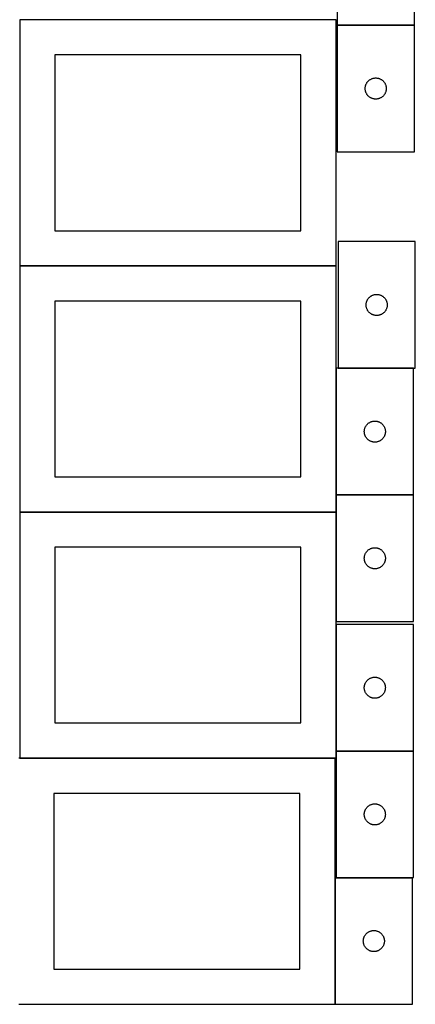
# Model space of a CAD drawing. Header units: millimetres. Extents: x 7 to 1493, y 8 to 2993.
# Tile 2 of 12: x 908 to 1471, y 8 to 1409. Entities that reach past the tile are written whole.
import ezdxf

# ---------------------------------------------------------------- set-up
doc = ezdxf.new("R2010")
doc.units = ezdxf.units.MM
doc.layers.add('COMMON', color=5, linetype='CONTINUOUS', true_color=0x0000ff)
doc.layers.add('CUT', color=7, linetype='CONTINUOUS', true_color=0x000000)

msp = doc.modelspace()

# ---------------------------------------------------------------- linework, layer by layer
at = {"layer": 'COMMON'}
for p, q in [((908.149576, 1408.449547), (908.149576, 1058.449547)), ((1469.774235, 1400.78939), (1359.774235, 1400.78939)), ((908.236043, 1058.249546), (908.236043, 708.249546)), ((1358.249577, 1058.349547), (908.336044, 1058.349547)), ((1358.436044, 912.623842), (1358.436044, 732.623842)), ((1361.099119, 912.723842), (1468.536045, 912.723842)), ((1358.436044, 732.423841), (1358.436044, 708.249546)), ((1468.536045, 732.523842), (1358.536045, 732.523842)), ((908.149576, 708.049545), (908.149576, 358.049545)), ((908.336044, 708.149545), (1358.249577, 708.149545)), ((1358.349577, 548.249564), (1358.349577, 368.249564)), ((1358.349577, 368.049563), (1358.349577, 358.049545)), ((1358.449578, 368.149563), (1468.449578, 368.149563)), ((908.249577, 357.949544), (1356.924737, 357.949544)), ((1357.024737, 187.849544), (1357.024737, 7.849544)), ((1358.449578, 187.949544), (1467.124738, 187.949544))]:
    msp.add_line(p, q, dxfattribs=at)
at = {"layer": 'CUT'}
for p, q in [((1359.774235, 1580.88939), (1359.774235, 1400.88939)), ((1469.774235, 1400.88939), (1469.774235, 1580.88939)), ((1358.249577, 1408.449547), (908.249577, 1408.449547)), ((908.249577, 1408.449547), (908.249577, 1058.449547)), ((1358.249577, 1058.449547), (1358.249577, 1408.449547)), ((1359.774235, 1400.88939), (1469.774235, 1400.88939)), ((1359.774235, 1400.689389), (1359.774235, 1220.689389)), ((1469.774235, 1400.689389), (1359.774235, 1400.689389)), ((1469.774235, 1220.689389), (1469.774235, 1400.689389)), ((1308.249577, 1358.449547), (958.249577, 1358.449547)), ((958.249577, 1358.449547), (958.249577, 1108.449547)), ((1308.249577, 1108.449547), (1308.249577, 1358.449547)), ((1400.879376, 1316.340308), (1401.188701, 1317.048105)), ((1401.188701, 1317.048105), (1401.534053, 1317.73904)), ((1401.534053, 1317.73904), (1401.914516, 1318.411281)), ((1401.914516, 1318.411281), (1402.32908, 1319.063045)), ((1402.32908, 1319.063045), (1402.776646, 1319.692603)), ((1402.776646, 1319.692603), (1403.256028, 1320.298287)), ((1403.256028, 1320.298287), (1403.765955, 1320.878489)), ((1403.765955, 1320.878489), (1404.305073, 1321.431672)), ((1404.305073, 1321.431672), (1404.871953, 1321.956368)), ((1404.871953, 1321.956368), (1405.465093, 1322.451186)), ((1405.465093, 1322.451186), (1406.082919, 1322.914814)), ((1406.082919, 1322.914814), (1406.723792, 1323.346023)), ((1406.723792, 1323.346023), (1407.386014, 1323.743668)), ((1407.386014, 1323.743668), (1408.067828, 1324.106696)), ((1408.067828, 1324.106696), (1408.767427, 1324.434143)), ((1408.767427, 1324.434143), (1409.482954, 1324.725142)), ((1409.482954, 1324.725142), (1410.212513, 1324.97892)), ((1410.212513, 1324.97892), (1410.954168, 1325.194805)), ((1410.954168, 1325.194805), (1411.705954, 1325.372225)), ((1411.705954, 1325.372225), (1412.465876, 1325.510708)), ((1412.465876, 1325.510708), (1413.23192, 1325.609887)), ((1413.23192, 1325.609887), (1414.002054, 1325.669501)), ((1414.002054, 1325.669501), (1414.774235, 1325.689389)), ((1414.774235, 1325.689389), (1415.546416, 1325.669501)), ((1415.546416, 1325.669501), (1416.31655, 1325.609887)), ((1416.31655, 1325.609887), (1417.082594, 1325.510708)), ((1417.082594, 1325.510708), (1417.842516, 1325.372225)), ((1417.842516, 1325.372225), (1418.594302, 1325.194805)), ((1418.594302, 1325.194805), (1419.335958, 1324.97892)), ((1419.335958, 1324.97892), (1420.065516, 1324.725142)), ((1420.065516, 1324.725142), (1420.781044, 1324.434143)), ((1420.781044, 1324.434143), (1421.480642, 1324.106696)), ((1421.480642, 1324.106696), (1422.162456, 1323.743668)), ((1422.162456, 1323.743668), (1422.824678, 1323.346023)), ((1422.824678, 1323.346023), (1423.465552, 1322.914814)), ((1423.465552, 1322.914814), (1424.083377, 1322.451186)), ((1424.083377, 1322.451186), (1424.676517, 1321.956368)), ((1424.676517, 1321.956368), (1425.243397, 1321.431672)), ((1425.243397, 1321.431672), (1425.782516, 1320.878489)), ((1425.782516, 1320.878489), (1426.292442, 1320.298287)), ((1426.292442, 1320.298287), (1426.771824, 1319.692603)), ((1426.771824, 1319.692603), (1427.21939, 1319.063045)), ((1427.21939, 1319.063045), (1427.633955, 1318.411281)), ((1427.633955, 1318.411281), (1428.014417, 1317.73904)), ((1428.014417, 1317.73904), (1428.359769, 1317.048105)), ((1428.359769, 1317.048105), (1428.669095, 1316.340308)), ((1399.779208, 1311.075608), (1399.818972, 1311.847021)), ((1399.779208, 1310.303171), (1399.779208, 1311.075608)), ((1399.818972, 1309.531757), (1399.779208, 1310.303171)), ((1399.818972, 1311.847021), (1399.898395, 1312.615365)), ((1399.898395, 1308.763414), (1399.818972, 1309.531757)), ((1399.898395, 1312.615365), (1400.017266, 1313.378601)), ((1400.017266, 1308.000178), (1399.898395, 1308.763414)), ((1400.017266, 1313.378601), (1400.17527, 1314.134705)), ((1400.17527, 1307.244073), (1400.017266, 1308.000178)), ((1400.17527, 1314.134705), (1400.371987, 1314.881674)), ((1400.371987, 1306.497105), (1400.17527, 1307.244073)), ((1400.371987, 1314.881674), (1400.606897, 1315.617525)), ((1400.606897, 1305.761254), (1400.371987, 1306.497105)), ((1400.606897, 1315.617525), (1400.879376, 1316.340308)), ((1400.879376, 1305.038471), (1400.606897, 1305.761254)), ((1401.188701, 1304.330673), (1400.879376, 1305.038471)), ((1401.534053, 1303.639738), (1401.188701, 1304.330673)), ((1401.914516, 1302.967497), (1401.534053, 1303.639738)), ((1402.32908, 1302.315733), (1401.914516, 1302.967497)), ((1427.633955, 1302.967497), (1427.21939, 1302.315733)), ((1428.014417, 1303.639738), (1427.633955, 1302.967497)), ((1428.359769, 1304.330673), (1428.014417, 1303.639738)), ((1428.669095, 1305.038471), (1428.359769, 1304.330673)), ((1428.669095, 1316.340308), (1428.941574, 1315.617525)), ((1428.941574, 1305.761254), (1428.669095, 1305.038471)), ((1428.941574, 1315.617525), (1429.176483, 1314.881674)), ((1429.176483, 1306.497105), (1428.941574, 1305.761254)), ((1429.176483, 1314.881674), (1429.373201, 1314.134705)), ((1429.373201, 1307.244073), (1429.176483, 1306.497105)), ((1429.373201, 1314.134705), (1429.531204, 1313.378601)), ((1429.531204, 1308.000178), (1429.373201, 1307.244073)), ((1429.531204, 1313.378601), (1429.650075, 1312.615365)), ((1429.650075, 1308.763414), (1429.531204, 1308.000178)), ((1429.650075, 1312.615365), (1429.729498, 1311.847021)), ((1429.729498, 1309.531757), (1429.650075, 1308.763414)), ((1429.729498, 1311.847021), (1429.769262, 1311.075608)), ((1429.769262, 1310.303171), (1429.729498, 1309.531757)), ((1429.769262, 1311.075608), (1429.769262, 1310.303171)), ((1402.776646, 1301.686175), (1402.32908, 1302.315733)), ((1403.256028, 1301.080492), (1402.776646, 1301.686175)), ((1403.765955, 1300.500289), (1403.256028, 1301.080492)), ((1404.305073, 1299.947106), (1403.765955, 1300.500289)), ((1404.871953, 1299.42241), (1404.305073, 1299.947106)), ((1405.465093, 1298.927592), (1404.871953, 1299.42241)), ((1406.082919, 1298.463964), (1405.465093, 1298.927592)), ((1406.723792, 1298.032756), (1406.082919, 1298.463964)), ((1407.386014, 1297.635111), (1406.723792, 1298.032756)), ((1408.067828, 1297.272083), (1407.386014, 1297.635111)), ((1408.767427, 1296.944636), (1408.067828, 1297.272083)), ((1409.482954, 1296.653637), (1408.767427, 1296.944636)), ((1410.212513, 1296.399859), (1409.482954, 1296.653637)), ((1410.954168, 1296.183973), (1410.212513, 1296.399859)), ((1411.705954, 1296.006554), (1410.954168, 1296.183973)), ((1412.465876, 1295.868071), (1411.705954, 1296.006554)), ((1413.23192, 1295.768891), (1412.465876, 1295.868071)), ((1414.002054, 1295.709278), (1413.23192, 1295.768891)), ((1414.774235, 1295.689389), (1414.002054, 1295.709278)), ((1415.546416, 1295.709278), (1414.774235, 1295.689389)), ((1416.31655, 1295.768891), (1415.546416, 1295.709278)), ((1417.082594, 1295.868071), (1416.31655, 1295.768891)), ((1417.842516, 1296.006554), (1417.082594, 1295.868071)), ((1418.594302, 1296.183973), (1417.842516, 1296.006554)), ((1419.335958, 1296.399859), (1418.594302, 1296.183973)), ((1420.065516, 1296.653637), (1419.335958, 1296.399859)), ((1420.781044, 1296.944636), (1420.065516, 1296.653637)), ((1421.480642, 1297.272083), (1420.781044, 1296.944636)), ((1422.162456, 1297.635111), (1421.480642, 1297.272083)), ((1422.824678, 1298.032756), (1422.162456, 1297.635111)), ((1423.465552, 1298.463964), (1422.824678, 1298.032756)), ((1424.083377, 1298.927592), (1423.465552, 1298.463964)), ((1424.676517, 1299.42241), (1424.083377, 1298.927592)), ((1425.243397, 1299.947106), (1424.676517, 1299.42241)), ((1425.782516, 1300.500289), (1425.243397, 1299.947106)), ((1426.292442, 1301.080492), (1425.782516, 1300.500289)), ((1426.771824, 1301.686175), (1426.292442, 1301.080492)), ((1427.21939, 1302.315733), (1426.771824, 1301.686175)), ((1359.774235, 1220.689389), (1469.774235, 1220.689389)), ((958.249577, 1108.449547), (1308.249577, 1108.449547)), ((1471.099119, 1092.823843), (1361.099119, 1092.823843)), ((1361.099119, 1092.823843), (1361.099119, 912.823843)), ((1471.099119, 912.823843), (1471.099119, 1092.823843)), ((908.249577, 1058.449547), (1358.249577, 1058.449547)), ((1358.336044, 1058.249546), (908.336044, 1058.249546)), ((908.336044, 1058.249546), (908.336044, 708.249546)), ((1358.336044, 708.249546), (1358.336044, 1058.249546)), ((1402.20426, 1008.474762), (1402.513585, 1009.182559)), ((1402.513585, 1009.182559), (1402.858937, 1009.873494)), ((1402.858937, 1009.873494), (1403.2394, 1010.545735)), ((1403.2394, 1010.545735), (1403.653964, 1011.197499)), ((1403.653964, 1011.197499), (1404.10153, 1011.827058)), ((1404.10153, 1011.827058), (1404.580912, 1012.432741)), ((1404.580912, 1012.432741), (1405.090839, 1013.012943)), ((1405.090839, 1013.012943), (1405.629957, 1013.566126)), ((1405.629957, 1013.566126), (1406.196837, 1014.090822)), ((1406.196837, 1014.090822), (1406.789977, 1014.58564)), ((1406.789977, 1014.58564), (1407.407803, 1015.049268)), ((1407.407803, 1015.049268), (1408.048676, 1015.480477)), ((1408.048676, 1015.480477), (1408.710898, 1015.878122)), ((1408.710898, 1015.878122), (1409.392712, 1016.24115)), ((1409.392712, 1016.24115), (1410.092311, 1016.568597)), ((1410.092311, 1016.568597), (1410.807838, 1016.859596)), ((1410.807838, 1016.859596), (1411.537397, 1017.113374)), ((1411.537397, 1017.113374), (1412.279052, 1017.329259)), ((1412.279052, 1017.329259), (1413.030838, 1017.506679)), ((1413.030838, 1017.506679), (1413.79076, 1017.645162)), ((1413.79076, 1017.645162), (1414.556804, 1017.744341)), ((1414.556804, 1017.744341), (1415.326938, 1017.803955)), ((1415.326938, 1017.803955), (1416.099119, 1017.823843)), ((1416.099119, 1017.823843), (1416.8713, 1017.803955)), ((1416.8713, 1017.803955), (1417.641434, 1017.744341)), ((1417.641434, 1017.744341), (1418.407478, 1017.645162)), ((1418.407478, 1017.645162), (1419.1674, 1017.506679)), ((1419.1674, 1017.506679), (1419.919186, 1017.329259)), ((1419.919186, 1017.329259), (1420.660842, 1017.113374)), ((1420.660842, 1017.113374), (1421.3904, 1016.859596)), ((1421.3904, 1016.859596), (1422.105928, 1016.568597)), ((1422.105928, 1016.568597), (1422.805526, 1016.24115)), ((1422.805526, 1016.24115), (1423.48734, 1015.878122)), ((1423.48734, 1015.878122), (1424.149562, 1015.480477)), ((1424.149562, 1015.480477), (1424.790436, 1015.049268)), ((1424.790436, 1015.049268), (1425.408261, 1014.58564)), ((1425.408261, 1014.58564), (1426.001401, 1014.090822)), ((1426.001401, 1014.090822), (1426.568281, 1013.566126)), ((1426.568281, 1013.566126), (1427.1074, 1013.012943)), ((1427.1074, 1013.012943), (1427.617326, 1012.432741)), ((1427.617326, 1012.432741), (1428.096708, 1011.827058)), ((1428.096708, 1011.827058), (1428.544274, 1011.197499)), ((1428.544274, 1011.197499), (1428.958839, 1010.545735)), ((1428.958839, 1010.545735), (1429.339301, 1009.873494)), ((1429.339301, 1009.873494), (1429.684653, 1009.182559)), ((1429.684653, 1009.182559), (1429.993979, 1008.474762)), ((1308.336044, 1008.249546), (958.336044, 1008.249546)), ((958.336044, 1008.249546), (958.336044, 758.249546)), ((1308.336044, 758.249546), (1308.336044, 1008.249546)), ((1401.104092, 1003.210062), (1401.143856, 1003.981475)), ((1401.104092, 1002.437625), (1401.104092, 1003.210062)), ((1401.143856, 1001.666211), (1401.104092, 1002.437625)), ((1401.143856, 1003.981475), (1401.223279, 1004.749819)), ((1401.223279, 1000.897868), (1401.143856, 1001.666211)), ((1401.223279, 1004.749819), (1401.34215, 1005.513055)), ((1401.34215, 1000.134632), (1401.223279, 1000.897868)), ((1401.34215, 1005.513055), (1401.500154, 1006.269159)), ((1401.500154, 999.378527), (1401.34215, 1000.134632)), ((1401.500154, 1006.269159), (1401.696871, 1007.016128)), ((1401.696871, 998.631559), (1401.500154, 999.378527)), ((1401.696871, 1007.016128), (1401.931781, 1007.751979)), ((1401.931781, 997.895708), (1401.696871, 998.631559)), ((1401.931781, 1007.751979), (1402.20426, 1008.474762)), ((1402.20426, 997.172925), (1401.931781, 997.895708)), ((1402.513585, 996.465127), (1402.20426, 997.172925)), ((1402.858937, 995.774192), (1402.513585, 996.465127)), ((1403.2394, 995.101951), (1402.858937, 995.774192)), ((1403.653964, 994.450187), (1403.2394, 995.101951)), ((1428.958839, 995.101951), (1428.544274, 994.450187)), ((1429.339301, 995.774192), (1428.958839, 995.101951)), ((1429.684653, 996.465127), (1429.339301, 995.774192)), ((1429.993979, 997.172925), (1429.684653, 996.465127)), ((1429.993979, 1008.474762), (1430.266458, 1007.751979)), ((1430.266458, 997.895708), (1429.993979, 997.172925)), ((1430.266458, 1007.751979), (1430.501367, 1007.016128)), ((1430.501367, 998.631559), (1430.266458, 997.895708)), ((1430.501367, 1007.016128), (1430.698085, 1006.269159)), ((1430.698085, 999.378527), (1430.501367, 998.631559)), ((1430.698085, 1006.269159), (1430.856088, 1005.513055)), ((1430.856088, 1000.134632), (1430.698085, 999.378527)), ((1430.856088, 1005.513055), (1430.974959, 1004.749819)), ((1430.974959, 1000.897868), (1430.856088, 1000.134632)), ((1430.974959, 1004.749819), (1431.054382, 1003.981475)), ((1431.054382, 1001.666211), (1430.974959, 1000.897868)), ((1431.054382, 1003.981475), (1431.094146, 1003.210062)), ((1431.094146, 1002.437625), (1431.054382, 1001.666211)), ((1431.094146, 1003.210062), (1431.094146, 1002.437625)), ((1404.10153, 993.820629), (1403.653964, 994.450187)), ((1404.580912, 993.214946), (1404.10153, 993.820629)), ((1405.090839, 992.634743), (1404.580912, 993.214946)), ((1405.629957, 992.08156), (1405.090839, 992.634743)), ((1406.196837, 991.556864), (1405.629957, 992.08156)), ((1406.789977, 991.062046), (1406.196837, 991.556864)), ((1407.407803, 990.598418), (1406.789977, 991.062046)), ((1408.048676, 990.16721), (1407.407803, 990.598418)), ((1408.710898, 989.769565), (1408.048676, 990.16721)), ((1409.392712, 989.406537), (1408.710898, 989.769565)), ((1410.092311, 989.07909), (1409.392712, 989.406537)), ((1410.807838, 988.788091), (1410.092311, 989.07909)), ((1411.537397, 988.534313), (1410.807838, 988.788091)), ((1412.279052, 988.318427), (1411.537397, 988.534313)), ((1413.030838, 988.141008), (1412.279052, 988.318427)), ((1413.79076, 988.002525), (1413.030838, 988.141008)), ((1414.556804, 987.903345), (1413.79076, 988.002525)), ((1415.326938, 987.843732), (1414.556804, 987.903345)), ((1416.099119, 987.823843), (1415.326938, 987.843732)), ((1416.8713, 987.843732), (1416.099119, 987.823843)), ((1417.641434, 987.903345), (1416.8713, 987.843732)), ((1418.407478, 988.002525), (1417.641434, 987.903345)), ((1419.1674, 988.141008), (1418.407478, 988.002525)), ((1419.919186, 988.318427), (1419.1674, 988.141008)), ((1420.660842, 988.534313), (1419.919186, 988.318427)), ((1421.3904, 988.788091), (1420.660842, 988.534313)), ((1422.105928, 989.07909), (1421.3904, 988.788091)), ((1422.805526, 989.406537), (1422.105928, 989.07909)), ((1423.48734, 989.769565), (1422.805526, 989.406537)), ((1424.149562, 990.16721), (1423.48734, 989.769565)), ((1424.790436, 990.598418), (1424.149562, 990.16721)), ((1425.408261, 991.062046), (1424.790436, 990.598418)), ((1426.001401, 991.556864), (1425.408261, 991.062046)), ((1426.568281, 992.08156), (1426.001401, 991.556864)), ((1427.1074, 992.634743), (1426.568281, 992.08156)), ((1427.617326, 993.214946), (1427.1074, 992.634743)), ((1428.096708, 993.820629), (1427.617326, 993.214946)), ((1428.544274, 994.450187), (1428.096708, 993.820629)), ((1468.536045, 912.623842), (1358.536045, 912.623842)), ((1358.536045, 912.623842), (1358.536045, 732.623842)), ((1361.099119, 912.823843), (1471.099119, 912.823843)), ((1468.536045, 732.623842), (1468.536045, 912.623842)), ((1398.93708, 826.069158), (1399.133797, 826.816127)), ((1399.133797, 826.816127), (1399.368707, 827.551978)), ((1399.368707, 827.551978), (1399.641186, 828.274761)), ((1399.641186, 828.274761), (1399.950511, 828.982558)), ((1399.950511, 828.982558), (1400.295863, 829.673493)), ((1400.295863, 829.673493), (1400.676326, 830.345734)), ((1400.676326, 830.345734), (1401.09089, 830.997498)), ((1401.09089, 830.997498), (1401.538457, 831.627057)), ((1401.538457, 831.627057), (1402.017839, 832.23274)), ((1402.017839, 832.23274), (1402.527765, 832.812942)), ((1402.527765, 832.812942), (1403.066883, 833.366125)), ((1403.066883, 833.366125), (1403.633764, 833.890821)), ((1403.633764, 833.890821), (1404.226903, 834.385639)), ((1404.226903, 834.385639), (1404.844729, 834.849267)), ((1404.844729, 834.849267), (1405.485603, 835.280476)), ((1405.485603, 835.280476), (1406.147824, 835.678121)), ((1406.147824, 835.678121), (1406.829639, 836.041149)), ((1406.829639, 836.041149), (1407.529237, 836.368596)), ((1407.529237, 836.368596), (1408.244764, 836.659595)), ((1408.244764, 836.659595), (1408.974323, 836.913373)), ((1408.974323, 836.913373), (1409.715979, 837.129258)), ((1409.715979, 837.129258), (1410.467764, 837.306678)), ((1410.467764, 837.306678), (1411.227687, 837.445161)), ((1411.227687, 837.445161), (1411.99373, 837.54434)), ((1411.99373, 837.54434), (1412.763864, 837.603954)), ((1412.763864, 837.603954), (1413.536045, 837.623842)), ((1413.536045, 837.623842), (1414.308227, 837.603954)), ((1414.308227, 837.603954), (1415.07836, 837.54434)), ((1415.07836, 837.54434), (1415.844404, 837.445161)), ((1415.844404, 837.445161), (1416.604326, 837.306678)), ((1416.604326, 837.306678), (1417.356112, 837.129258)), ((1417.356112, 837.129258), (1418.097768, 836.913373)), ((1418.097768, 836.913373), (1418.827327, 836.659595)), ((1418.827327, 836.659595), (1419.542854, 836.368596)), ((1419.542854, 836.368596), (1420.242452, 836.041149)), ((1420.242452, 836.041149), (1420.924266, 835.678121)), ((1420.924266, 835.678121), (1421.586488, 835.280476)), ((1421.586488, 835.280476), (1422.227362, 834.849267)), ((1422.227362, 834.849267), (1422.845188, 834.385639)), ((1422.845188, 834.385639), (1423.438327, 833.890821)), ((1423.438327, 833.890821), (1424.005208, 833.366125)), ((1424.005208, 833.366125), (1424.544326, 832.812942)), ((1424.544326, 832.812942), (1425.054252, 832.23274)), ((1425.054252, 832.23274), (1425.533634, 831.627057)), ((1425.533634, 831.627057), (1425.981201, 830.997498)), ((1425.981201, 830.997498), (1426.395765, 830.345734)), ((1426.395765, 830.345734), (1426.776227, 829.673493)), ((1426.776227, 829.673493), (1427.121579, 828.982558)), ((1427.121579, 828.982558), (1427.430905, 828.274761)), ((1427.430905, 828.274761), (1427.703384, 827.551978)), ((1427.703384, 827.551978), (1427.938294, 826.816127)), ((1427.938294, 826.816127), (1428.135011, 826.069158)), ((1398.541018, 823.010061), (1398.580783, 823.781474)), ((1398.541018, 822.237624), (1398.541018, 823.010061)), ((1398.580783, 821.46621), (1398.541018, 822.237624)), ((1398.580783, 823.781474), (1398.660205, 824.549818)), ((1398.660205, 820.697867), (1398.580783, 821.46621)), ((1398.660205, 824.549818), (1398.779076, 825.313054)), ((1398.779076, 819.934631), (1398.660205, 820.697867)), ((1398.779076, 825.313054), (1398.93708, 826.069158)), ((1398.93708, 819.178526), (1398.779076, 819.934631)), ((1399.133797, 818.431558), (1398.93708, 819.178526)), ((1399.368707, 817.695707), (1399.133797, 818.431558)), ((1399.641186, 816.972924), (1399.368707, 817.695707)), ((1399.950511, 816.265126), (1399.641186, 816.972924)), ((1400.295863, 815.574191), (1399.950511, 816.265126)), ((1400.676326, 814.90195), (1400.295863, 815.574191)), ((1401.09089, 814.250186), (1400.676326, 814.90195)), ((1401.538457, 813.620628), (1401.09089, 814.250186)), ((1402.017839, 813.014945), (1401.538457, 813.620628)), ((1402.527765, 812.434742), (1402.017839, 813.014945)), ((1425.054252, 813.014945), (1424.544326, 812.434742)), ((1425.533634, 813.620628), (1425.054252, 813.014945)), ((1425.981201, 814.250186), (1425.533634, 813.620628)), ((1426.395765, 814.90195), (1425.981201, 814.250186)), ((1426.776227, 815.574191), (1426.395765, 814.90195)), ((1427.121579, 816.265126), (1426.776227, 815.574191)), ((1427.430905, 816.972924), (1427.121579, 816.265126)), ((1427.703384, 817.695707), (1427.430905, 816.972924)), ((1427.938294, 818.431558), (1427.703384, 817.695707)), ((1428.135011, 819.178526), (1427.938294, 818.431558)), ((1428.135011, 826.069158), (1428.293015, 825.313054)), ((1428.293015, 819.934631), (1428.135011, 819.178526)), ((1428.293015, 825.313054), (1428.411886, 824.549818)), ((1428.411886, 820.697867), (1428.293015, 819.934631)), ((1428.411886, 824.549818), (1428.491308, 823.781474)), ((1428.491308, 821.46621), (1428.411886, 820.697867)), ((1428.491308, 823.781474), (1428.531072, 823.010061)), ((1428.531072, 822.237624), (1428.491308, 821.46621)), ((1428.531072, 823.010061), (1428.531072, 822.237624)), ((1403.066883, 811.881559), (1402.527765, 812.434742)), ((1403.633764, 811.356863), (1403.066883, 811.881559)), ((1404.226903, 810.862045), (1403.633764, 811.356863)), ((1404.844729, 810.398417), (1404.226903, 810.862045)), ((1405.485603, 809.967209), (1404.844729, 810.398417)), ((1406.147824, 809.569564), (1405.485603, 809.967209)), ((1406.829639, 809.206536), (1406.147824, 809.569564)), ((1407.529237, 808.879089), (1406.829639, 809.206536)), ((1408.244764, 808.58809), (1407.529237, 808.879089)), ((1408.974323, 808.334312), (1408.244764, 808.58809)), ((1409.715979, 808.118426), (1408.974323, 808.334312)), ((1410.467764, 807.941007), (1409.715979, 808.118426)), ((1411.227687, 807.802524), (1410.467764, 807.941007)), ((1411.99373, 807.703344), (1411.227687, 807.802524)), ((1412.763864, 807.643731), (1411.99373, 807.703344)), ((1413.536045, 807.623842), (1412.763864, 807.643731)), ((1414.308227, 807.643731), (1413.536045, 807.623842)), ((1415.07836, 807.703344), (1414.308227, 807.643731)), ((1415.844404, 807.802524), (1415.07836, 807.703344)), ((1416.604326, 807.941007), (1415.844404, 807.802524)), ((1417.356112, 808.118426), (1416.604326, 807.941007)), ((1418.097768, 808.334312), (1417.356112, 808.118426)), ((1418.827327, 808.58809), (1418.097768, 808.334312)), ((1419.542854, 808.879089), (1418.827327, 808.58809)), ((1420.242452, 809.206536), (1419.542854, 808.879089)), ((1420.924266, 809.569564), (1420.242452, 809.206536)), ((1421.586488, 809.967209), (1420.924266, 809.569564)), ((1422.227362, 810.398417), (1421.586488, 809.967209)), ((1422.845188, 810.862045), (1422.227362, 810.398417)), ((1423.438327, 811.356863), (1422.845188, 810.862045)), ((1424.005208, 811.881559), (1423.438327, 811.356863)), ((1424.544326, 812.434742), (1424.005208, 811.881559)), ((958.336044, 758.249546), (1308.336044, 758.249546)), ((1358.536045, 732.623842), (1468.536045, 732.623842)), ((1358.536045, 732.423841), (1358.536045, 552.423841)), ((1468.536045, 732.423841), (1358.536045, 732.423841)), ((1468.536045, 552.423841), (1468.536045, 732.423841)), ((1358.249577, 708.049545), (908.249577, 708.049545)), ((908.249577, 708.049545), (908.249577, 358.049545)), ((908.336044, 708.249546), (1358.336044, 708.249546)), ((1358.249577, 358.049545), (1358.249577, 708.049545)), ((1308.249577, 658.049545), (958.249577, 658.049545)), ((958.249577, 658.049545), (958.249577, 408.049545)), ((1308.249577, 408.049545), (1308.249577, 658.049545)), ((1398.580783, 643.581473), (1398.660205, 644.349817)), ((1398.660205, 644.349817), (1398.779076, 645.113053)), ((1398.779076, 645.113053), (1398.93708, 645.869157)), ((1398.93708, 645.869157), (1399.133797, 646.616126)), ((1399.133797, 646.616126), (1399.368707, 647.351977)), ((1399.368707, 647.351977), (1399.641186, 648.07476)), ((1399.641186, 648.07476), (1399.950511, 648.782557)), ((1399.950511, 648.782557), (1400.295863, 649.473492)), ((1400.295863, 649.473492), (1400.676326, 650.145733)), ((1400.676326, 650.145733), (1401.09089, 650.797497)), ((1401.09089, 650.797497), (1401.538457, 651.427056)), ((1401.538457, 651.427056), (1402.017839, 652.032739)), ((1402.017839, 652.032739), (1402.527765, 652.612941)), ((1402.527765, 652.612941), (1403.066883, 653.166124)), ((1403.066883, 653.166124), (1403.633764, 653.69082)), ((1403.633764, 653.69082), (1404.226903, 654.185638)), ((1404.226903, 654.185638), (1404.844729, 654.649266)), ((1404.844729, 654.649266), (1405.485603, 655.080475)), ((1405.485603, 655.080475), (1406.147824, 655.47812)), ((1406.147824, 655.47812), (1406.829639, 655.841148)), ((1406.829639, 655.841148), (1407.529237, 656.168595)), ((1407.529237, 656.168595), (1408.244764, 656.459594)), ((1408.244764, 656.459594), (1408.974323, 656.713372)), ((1408.974323, 656.713372), (1409.715979, 656.929257)), ((1409.715979, 656.929257), (1410.467764, 657.106677)), ((1410.467764, 657.106677), (1411.227687, 657.24516)), ((1411.227687, 657.24516), (1411.99373, 657.344339)), ((1411.99373, 657.344339), (1412.763864, 657.403953)), ((1412.763864, 657.403953), (1413.536045, 657.423841)), ((1413.536045, 657.423841), (1414.308227, 657.403953)), ((1414.308227, 657.403953), (1415.07836, 657.344339)), ((1415.07836, 657.344339), (1415.844404, 657.24516)), ((1415.844404, 657.24516), (1416.604326, 657.106677)), ((1416.604326, 657.106677), (1417.356112, 656.929257)), ((1417.356112, 656.929257), (1418.097768, 656.713372)), ((1418.097768, 656.713372), (1418.827327, 656.459594)), ((1418.827327, 656.459594), (1419.542854, 656.168595)), ((1419.542854, 656.168595), (1420.242452, 655.841148)), ((1420.242452, 655.841148), (1420.924266, 655.47812)), ((1420.924266, 655.47812), (1421.586488, 655.080475)), ((1421.586488, 655.080475), (1422.227362, 654.649266)), ((1422.227362, 654.649266), (1422.845188, 654.185638)), ((1422.845188, 654.185638), (1423.438327, 653.69082)), ((1423.438327, 653.69082), (1424.005208, 653.166124)), ((1424.005208, 653.166124), (1424.544326, 652.612941)), ((1424.544326, 652.612941), (1425.054252, 652.032739)), ((1425.054252, 652.032739), (1425.533634, 651.427056)), ((1425.533634, 651.427056), (1425.981201, 650.797497)), ((1425.981201, 650.797497), (1426.395765, 650.145733)), ((1426.395765, 650.145733), (1426.776227, 649.473492)), ((1426.776227, 649.473492), (1427.121579, 648.782557)), ((1427.121579, 648.782557), (1427.430905, 648.07476)), ((1427.430905, 648.07476), (1427.703384, 647.351977)), ((1427.703384, 647.351977), (1427.938294, 646.616126)), ((1427.938294, 646.616126), (1428.135011, 645.869157)), ((1428.135011, 645.869157), (1428.293015, 645.113053)), ((1428.293015, 645.113053), (1428.411886, 644.349817)), ((1428.411886, 644.349817), (1428.491308, 643.581473)), ((1398.541018, 642.81006), (1398.580783, 643.581473)), ((1398.541018, 642.037623), (1398.541018, 642.81006)), ((1398.580783, 641.266209), (1398.541018, 642.037623)), ((1398.660205, 640.497866), (1398.580783, 641.266209)), ((1398.779076, 639.73463), (1398.660205, 640.497866)), ((1398.93708, 638.978525), (1398.779076, 639.73463)), ((1399.133797, 638.231557), (1398.93708, 638.978525)), ((1399.368707, 637.495706), (1399.133797, 638.231557)), ((1399.641186, 636.772923), (1399.368707, 637.495706)), ((1399.950511, 636.065125), (1399.641186, 636.772923)), ((1400.295863, 635.37419), (1399.950511, 636.065125)), ((1400.676326, 634.701949), (1400.295863, 635.37419)), ((1401.09089, 634.050185), (1400.676326, 634.701949)), ((1401.538457, 633.420627), (1401.09089, 634.050185)), ((1402.017839, 632.814944), (1401.538457, 633.420627)), ((1402.527765, 632.234741), (1402.017839, 632.814944)), ((1403.066883, 631.681558), (1402.527765, 632.234741)), ((1403.633764, 631.156862), (1403.066883, 631.681558)), ((1404.226903, 630.662044), (1403.633764, 631.156862)), ((1404.844729, 630.198416), (1404.226903, 630.662044)), ((1422.845188, 630.662044), (1422.227362, 630.198416)), ((1423.438327, 631.156862), (1422.845188, 630.662044)), ((1424.005208, 631.681558), (1423.438327, 631.156862)), ((1424.544326, 632.234741), (1424.005208, 631.681558)), ((1425.054252, 632.814944), (1424.544326, 632.234741)), ((1425.533634, 633.420627), (1425.054252, 632.814944)), ((1425.981201, 634.050185), (1425.533634, 633.420627)), ((1426.395765, 634.701949), (1425.981201, 634.050185)), ((1426.776227, 635.37419), (1426.395765, 634.701949)), ((1427.121579, 636.065125), (1426.776227, 635.37419)), ((1427.430905, 636.772923), (1427.121579, 636.065125)), ((1427.703384, 637.495706), (1427.430905, 636.772923)), ((1427.938294, 638.231557), (1427.703384, 637.495706)), ((1428.135011, 638.978525), (1427.938294, 638.231557)), ((1428.293015, 639.73463), (1428.135011, 638.978525)), ((1428.411886, 640.497866), (1428.293015, 639.73463)), ((1428.491308, 641.266209), (1428.411886, 640.497866)), ((1428.491308, 643.581473), (1428.531072, 642.81006)), ((1428.531072, 642.037623), (1428.491308, 641.266209)), ((1428.531072, 642.81006), (1428.531072, 642.037623)), ((1405.485603, 629.767208), (1404.844729, 630.198416)), ((1406.147824, 629.369563), (1405.485603, 629.767208)), ((1406.829639, 629.006535), (1406.147824, 629.369563)), ((1407.529237, 628.679088), (1406.829639, 629.006535)), ((1408.244764, 628.388089), (1407.529237, 628.679088)), ((1408.974323, 628.134311), (1408.244764, 628.388089)), ((1409.715979, 627.918425), (1408.974323, 628.134311)), ((1410.467764, 627.741006), (1409.715979, 627.918425)), ((1411.227687, 627.602523), (1410.467764, 627.741006)), ((1411.99373, 627.503343), (1411.227687, 627.602523)), ((1412.763864, 627.44373), (1411.99373, 627.503343)), ((1413.536045, 627.423841), (1412.763864, 627.44373)), ((1414.308227, 627.44373), (1413.536045, 627.423841)), ((1415.07836, 627.503343), (1414.308227, 627.44373)), ((1415.844404, 627.602523), (1415.07836, 627.503343)), ((1416.604326, 627.741006), (1415.844404, 627.602523)), ((1417.356112, 627.918425), (1416.604326, 627.741006)), ((1418.097768, 628.134311), (1417.356112, 627.918425)), ((1418.827327, 628.388089), (1418.097768, 628.134311)), ((1419.542854, 628.679088), (1418.827327, 628.388089)), ((1420.242452, 629.006535), (1419.542854, 628.679088)), ((1420.924266, 629.369563), (1420.242452, 629.006535)), ((1421.586488, 629.767208), (1420.924266, 629.369563)), ((1422.227362, 630.198416), (1421.586488, 629.767208)), ((1468.449578, 548.249564), (1358.449578, 548.249564)), ((1358.449578, 548.249564), (1358.449578, 368.249564)), ((1358.536045, 552.423841), (1468.536045, 552.423841)), ((1468.449578, 368.249564), (1468.449578, 548.249564)), ((1398.850612, 461.69488), (1399.04733, 462.441848)), ((1399.04733, 462.441848), (1399.282239, 463.177699)), ((1399.282239, 463.177699), (1399.554718, 463.900482)), ((1399.554718, 463.900482), (1399.864044, 464.608279)), ((1399.864044, 464.608279), (1400.209396, 465.299215)), ((1400.209396, 465.299215), (1400.589858, 465.971456)), ((1400.589858, 465.971456), (1401.004423, 466.623219)), ((1401.004423, 466.623219), (1401.451989, 467.252778)), ((1401.451989, 467.252778), (1401.931371, 467.858461)), ((1401.931371, 467.858461), (1402.441297, 468.438664)), ((1402.441297, 468.438664), (1402.980416, 468.991846)), ((1402.980416, 468.991846), (1403.547296, 469.516542)), ((1403.547296, 469.516542), (1404.140436, 470.011361)), ((1404.140436, 470.011361), (1404.758261, 470.474989)), ((1404.758261, 470.474989), (1405.399135, 470.906197)), ((1405.399135, 470.906197), (1406.061357, 471.303842)), ((1406.061357, 471.303842), (1406.743171, 471.66687)), ((1406.743171, 471.66687), (1407.442769, 471.994317)), ((1407.442769, 471.994317), (1408.158297, 472.285316)), ((1408.158297, 472.285316), (1408.887855, 472.539094)), ((1408.887855, 472.539094), (1409.629511, 472.754979)), ((1409.629511, 472.754979), (1410.381297, 472.932399)), ((1410.381297, 472.932399), (1411.141219, 473.070882)), ((1411.141219, 473.070882), (1411.907263, 473.170062)), ((1411.907263, 473.170062), (1412.677397, 473.229675)), ((1412.677397, 473.229675), (1413.449578, 473.249564)), ((1413.449578, 473.249564), (1414.221759, 473.229675)), ((1414.221759, 473.229675), (1414.991893, 473.170062)), ((1414.991893, 473.170062), (1415.757937, 473.070882)), ((1415.757937, 473.070882), (1416.517859, 472.932399)), ((1416.517859, 472.932399), (1417.269645, 472.754979)), ((1417.269645, 472.754979), (1418.0113, 472.539094)), ((1418.0113, 472.539094), (1418.740859, 472.285316)), ((1418.740859, 472.285316), (1419.456386, 471.994317)), ((1419.456386, 471.994317), (1420.155985, 471.66687)), ((1420.155985, 471.66687), (1420.837799, 471.303842)), ((1420.837799, 471.303842), (1421.500021, 470.906197)), ((1421.500021, 470.906197), (1422.140894, 470.474989)), ((1422.140894, 470.474989), (1422.75872, 470.011361)), ((1422.75872, 470.011361), (1423.35186, 469.516542)), ((1423.35186, 469.516542), (1423.91874, 468.991846)), ((1423.91874, 468.991846), (1424.457858, 468.438664)), ((1424.457858, 468.438664), (1424.967785, 467.858461)), ((1424.967785, 467.858461), (1425.447167, 467.252778)), ((1425.447167, 467.252778), (1425.894733, 466.623219)), ((1425.894733, 466.623219), (1426.309297, 465.971456)), ((1426.309297, 465.971456), (1426.68976, 465.299215)), ((1426.68976, 465.299215), (1427.035112, 464.608279)), ((1427.035112, 464.608279), (1427.344437, 463.900482)), ((1427.344437, 463.900482), (1427.616916, 463.177699)), ((1427.616916, 463.177699), (1427.851826, 462.441848)), ((1427.851826, 462.441848), (1428.048544, 461.69488)), ((1398.454551, 458.635782), (1398.494315, 459.407195)), ((1398.454551, 457.863345), (1398.454551, 458.635782)), ((1398.494315, 457.091932), (1398.454551, 457.863345)), ((1398.494315, 459.407195), (1398.573738, 460.175539)), ((1398.573738, 456.323588), (1398.494315, 457.091932)), ((1398.573738, 460.175539), (1398.692609, 460.938775)), ((1398.692609, 455.560352), (1398.573738, 456.323588)), ((1398.692609, 460.938775), (1398.850612, 461.69488)), ((1398.850612, 454.804247), (1398.692609, 455.560352)), ((1399.04733, 454.057279), (1398.850612, 454.804247)), ((1399.282239, 453.321428), (1399.04733, 454.057279)), ((1399.554718, 452.598645), (1399.282239, 453.321428)), ((1399.864044, 451.890848), (1399.554718, 452.598645)), ((1400.209396, 451.199912), (1399.864044, 451.890848)), ((1400.589858, 450.527672), (1400.209396, 451.199912)), ((1401.004423, 449.875908), (1400.589858, 450.527672)), ((1401.451989, 449.246349), (1401.004423, 449.875908)), ((1401.931371, 448.640666), (1401.451989, 449.246349)), ((1402.441297, 448.060463), (1401.931371, 448.640666)), ((1424.967785, 448.640666), (1424.457858, 448.060463)), ((1425.447167, 449.246349), (1424.967785, 448.640666)), ((1425.894733, 449.875908), (1425.447167, 449.246349)), ((1426.309297, 450.527672), (1425.894733, 449.875908)), ((1426.68976, 451.199912), (1426.309297, 450.527672)), ((1427.035112, 451.890848), (1426.68976, 451.199912)), ((1427.344437, 452.598645), (1427.035112, 451.890848)), ((1427.616916, 453.321428), (1427.344437, 452.598645)), ((1427.851826, 454.057279), (1427.616916, 453.321428)), ((1428.048544, 454.804247), (1427.851826, 454.057279)), ((1428.048544, 461.69488), (1428.206547, 460.938775)), ((1428.206547, 455.560352), (1428.048544, 454.804247)), ((1428.206547, 460.938775), (1428.325418, 460.175539)), ((1428.325418, 456.323588), (1428.206547, 455.560352)), ((1428.325418, 460.175539), (1428.404841, 459.407195)), ((1428.404841, 457.091932), (1428.325418, 456.323588)), ((1428.404841, 459.407195), (1428.444605, 458.635782)), ((1428.444605, 457.863345), (1428.404841, 457.091932)), ((1428.444605, 458.635782), (1428.444605, 457.863345)), ((1402.980416, 447.507281), (1402.441297, 448.060463)), ((1403.547296, 446.982585), (1402.980416, 447.507281)), ((1404.140436, 446.487766), (1403.547296, 446.982585)), ((1404.758261, 446.024138), (1404.140436, 446.487766)), ((1405.399135, 445.59293), (1404.758261, 446.024138)), ((1406.061357, 445.195285), (1405.399135, 445.59293)), ((1406.743171, 444.832257), (1406.061357, 445.195285)), ((1407.442769, 444.50481), (1406.743171, 444.832257)), ((1408.158297, 444.213811), (1407.442769, 444.50481)), ((1408.887855, 443.960033), (1408.158297, 444.213811)), ((1409.629511, 443.744148), (1408.887855, 443.960033)), ((1410.381297, 443.566728), (1409.629511, 443.744148)), ((1411.141219, 443.428245), (1410.381297, 443.566728)), ((1411.907263, 443.329065), (1411.141219, 443.428245)), ((1412.677397, 443.269452), (1411.907263, 443.329065)), ((1413.449578, 443.249564), (1412.677397, 443.269452)), ((1414.221759, 443.269452), (1413.449578, 443.249564)), ((1414.991893, 443.329065), (1414.221759, 443.269452)), ((1415.757937, 443.428245), (1414.991893, 443.329065)), ((1416.517859, 443.566728), (1415.757937, 443.428245)), ((1417.269645, 443.744148), (1416.517859, 443.566728)), ((1418.0113, 443.960033), (1417.269645, 443.744148)), ((1418.740859, 444.213811), (1418.0113, 443.960033)), ((1419.456386, 444.50481), (1418.740859, 444.213811)), ((1420.155985, 444.832257), (1419.456386, 444.50481)), ((1420.837799, 445.195285), (1420.155985, 444.832257)), ((1421.500021, 445.59293), (1420.837799, 445.195285)), ((1422.140894, 446.024138), (1421.500021, 445.59293)), ((1422.75872, 446.487766), (1422.140894, 446.024138)), ((1423.35186, 446.982585), (1422.75872, 446.487766)), ((1423.91874, 447.507281), (1423.35186, 446.982585)), ((1424.457858, 448.060463), (1423.91874, 447.507281)), ((958.249577, 408.049545), (1308.249577, 408.049545)), ((1358.449578, 368.249564), (1468.449578, 368.249564)), ((1468.449578, 368.049563), (1358.449578, 368.049563)), ((1358.449578, 368.049563), (1358.449578, 188.049563)), ((1468.449578, 188.049563), (1468.449578, 368.049563)), ((1356.924737, 357.849544), (906.924737, 357.849544)), ((908.249577, 358.049545), (1358.249577, 358.049545)), ((1356.924737, 7.849544), (1356.924737, 357.849544)), ((1306.924737, 307.849544), (956.924737, 307.849544)), ((956.924737, 307.849544), (956.924737, 57.849544)), ((1306.924737, 57.849544), (1306.924737, 307.849544)), ((1398.573738, 279.975538), (1398.692609, 280.738774)), ((1398.692609, 280.738774), (1398.850612, 281.494879)), ((1398.850612, 281.494879), (1399.04733, 282.241847)), ((1399.04733, 282.241847), (1399.282239, 282.977698)), ((1399.282239, 282.977698), (1399.554718, 283.700481)), ((1399.554718, 283.700481), (1399.864044, 284.408278)), ((1399.864044, 284.408278), (1400.209396, 285.099214)), ((1400.209396, 285.099214), (1400.589858, 285.771455)), ((1400.589858, 285.771455), (1401.004423, 286.423218)), ((1401.004423, 286.423218), (1401.451989, 287.052777)), ((1401.451989, 287.052777), (1401.931371, 287.65846)), ((1401.931371, 287.65846), (1402.441297, 288.238663)), ((1402.441297, 288.238663), (1402.980416, 288.791845)), ((1402.980416, 288.791845), (1403.547296, 289.316541)), ((1403.547296, 289.316541), (1404.140436, 289.81136)), ((1404.140436, 289.81136), (1404.758261, 290.274988)), ((1404.758261, 290.274988), (1405.399135, 290.706196)), ((1405.399135, 290.706196), (1406.061357, 291.103841)), ((1406.061357, 291.103841), (1406.743171, 291.466869)), ((1406.743171, 291.466869), (1407.442769, 291.794316)), ((1407.442769, 291.794316), (1408.158297, 292.085315)), ((1408.158297, 292.085315), (1408.887855, 292.339093)), ((1408.887855, 292.339093), (1409.629511, 292.554978)), ((1409.629511, 292.554978), (1410.381297, 292.732398)), ((1410.381297, 292.732398), (1411.141219, 292.870881)), ((1411.141219, 292.870881), (1411.907263, 292.970061)), ((1411.907263, 292.970061), (1412.677397, 293.029674)), ((1412.677397, 293.029674), (1413.449578, 293.049563)), ((1413.449578, 293.049563), (1414.221759, 293.029674)), ((1414.221759, 293.029674), (1414.991893, 292.970061)), ((1414.991893, 292.970061), (1415.757937, 292.870881)), ((1415.757937, 292.870881), (1416.517859, 292.732398)), ((1416.517859, 292.732398), (1417.269645, 292.554978)), ((1417.269645, 292.554978), (1418.0113, 292.339093)), ((1418.0113, 292.339093), (1418.740859, 292.085315)), ((1418.740859, 292.085315), (1419.456386, 291.794316)), ((1419.456386, 291.794316), (1420.155985, 291.466869)), ((1420.155985, 291.466869), (1420.837799, 291.103841)), ((1420.837799, 291.103841), (1421.500021, 290.706196)), ((1421.500021, 290.706196), (1422.140894, 290.274988)), ((1422.140894, 290.274988), (1422.75872, 289.81136)), ((1422.75872, 289.81136), (1423.35186, 289.316541)), ((1423.35186, 289.316541), (1423.91874, 288.791845)), ((1423.91874, 288.791845), (1424.457858, 288.238663)), ((1424.457858, 288.238663), (1424.967785, 287.65846)), ((1424.967785, 287.65846), (1425.447167, 287.052777)), ((1425.447167, 287.052777), (1425.894733, 286.423218)), ((1425.894733, 286.423218), (1426.309297, 285.771455)), ((1426.309297, 285.771455), (1426.68976, 285.099214)), ((1426.68976, 285.099214), (1427.035112, 284.408278)), ((1427.035112, 284.408278), (1427.344437, 283.700481)), ((1427.344437, 283.700481), (1427.616916, 282.977698)), ((1427.616916, 282.977698), (1427.851826, 282.241847)), ((1427.851826, 282.241847), (1428.048544, 281.494879)), ((1428.048544, 281.494879), (1428.206547, 280.738774)), ((1428.206547, 280.738774), (1428.325418, 279.975538)), ((1398.454551, 278.435781), (1398.494315, 279.207194)), ((1398.454551, 277.663344), (1398.454551, 278.435781)), ((1398.494315, 276.891931), (1398.454551, 277.663344)), ((1398.494315, 279.207194), (1398.573738, 279.975538)), ((1398.573738, 276.123587), (1398.494315, 276.891931)), ((1398.692609, 275.360351), (1398.573738, 276.123587)), ((1398.850612, 274.604246), (1398.692609, 275.360351)), ((1399.04733, 273.857278), (1398.850612, 274.604246)), ((1399.282239, 273.121427), (1399.04733, 273.857278)), ((1399.554718, 272.398644), (1399.282239, 273.121427)), ((1399.864044, 271.690847), (1399.554718, 272.398644)), ((1400.209396, 270.999911), (1399.864044, 271.690847)), ((1400.589858, 270.327671), (1400.209396, 270.999911)), ((1401.004423, 269.675907), (1400.589858, 270.327671)), ((1401.451989, 269.046348), (1401.004423, 269.675907)), ((1401.931371, 268.440665), (1401.451989, 269.046348)), ((1402.441297, 267.860462), (1401.931371, 268.440665)), ((1402.980416, 267.30728), (1402.441297, 267.860462)), ((1403.547296, 266.782584), (1402.980416, 267.30728)), ((1404.140436, 266.287765), (1403.547296, 266.782584)), ((1404.758261, 265.824137), (1404.140436, 266.287765)), ((1422.75872, 266.287765), (1422.140894, 265.824137)), ((1423.35186, 266.782584), (1422.75872, 266.287765)), ((1423.91874, 267.30728), (1423.35186, 266.782584)), ((1424.457858, 267.860462), (1423.91874, 267.30728)), ((1424.967785, 268.440665), (1424.457858, 267.860462)), ((1425.447167, 269.046348), (1424.967785, 268.440665)), ((1425.894733, 269.675907), (1425.447167, 269.046348)), ((1426.309297, 270.327671), (1425.894733, 269.675907)), ((1426.68976, 270.999911), (1426.309297, 270.327671)), ((1427.035112, 271.690847), (1426.68976, 270.999911)), ((1427.344437, 272.398644), (1427.035112, 271.690847)), ((1427.616916, 273.121427), (1427.344437, 272.398644)), ((1427.851826, 273.857278), (1427.616916, 273.121427)), ((1428.048544, 274.604246), (1427.851826, 273.857278)), ((1428.206547, 275.360351), (1428.048544, 274.604246)), ((1428.325418, 276.123587), (1428.206547, 275.360351)), ((1428.325418, 279.975538), (1428.404841, 279.207194)), ((1428.404841, 276.891931), (1428.325418, 276.123587)), ((1428.404841, 279.207194), (1428.444605, 278.435781)), ((1428.444605, 277.663344), (1428.404841, 276.891931)), ((1428.444605, 278.435781), (1428.444605, 277.663344)), ((1405.399135, 265.392929), (1404.758261, 265.824137)), ((1406.061357, 264.995284), (1405.399135, 265.392929)), ((1406.743171, 264.632256), (1406.061357, 264.995284)), ((1407.442769, 264.304809), (1406.743171, 264.632256)), ((1408.158297, 264.01381), (1407.442769, 264.304809)), ((1408.887855, 263.760032), (1408.158297, 264.01381)), ((1409.629511, 263.544147), (1408.887855, 263.760032)), ((1410.381297, 263.366727), (1409.629511, 263.544147)), ((1411.141219, 263.228244), (1410.381297, 263.366727)), ((1411.907263, 263.129064), (1411.141219, 263.228244)), ((1412.677397, 263.069451), (1411.907263, 263.129064)), ((1413.449578, 263.049563), (1412.677397, 263.069451)), ((1414.221759, 263.069451), (1413.449578, 263.049563)), ((1414.991893, 263.129064), (1414.221759, 263.069451)), ((1415.757937, 263.228244), (1414.991893, 263.129064)), ((1416.517859, 263.366727), (1415.757937, 263.228244)), ((1417.269645, 263.544147), (1416.517859, 263.366727)), ((1418.0113, 263.760032), (1417.269645, 263.544147)), ((1418.740859, 264.01381), (1418.0113, 263.760032)), ((1419.456386, 264.304809), (1418.740859, 264.01381)), ((1420.155985, 264.632256), (1419.456386, 264.304809)), ((1420.837799, 264.995284), (1420.155985, 264.632256)), ((1421.500021, 265.392929), (1420.837799, 264.995284)), ((1422.140894, 265.824137), (1421.500021, 265.392929)), ((1467.124738, 187.849544), (1357.124738, 187.849544)), ((1357.124738, 187.849544), (1357.124738, 7.849544)), ((1358.449578, 188.049563), (1468.449578, 188.049563)), ((1467.124738, 7.849544), (1467.124738, 187.849544)), ((1406.833456, 111.885296), (1407.563015, 112.139074)), ((1407.563015, 112.139074), (1408.304671, 112.354959)), ((1408.304671, 112.354959), (1409.056457, 112.532379)), ((1409.056457, 112.532379), (1409.816379, 112.670862)), ((1409.816379, 112.670862), (1410.582423, 112.770042)), ((1410.582423, 112.770042), (1411.352556, 112.829655)), ((1411.352556, 112.829655), (1412.124738, 112.849544)), ((1412.124738, 112.849544), (1412.896919, 112.829655)), ((1412.896919, 112.829655), (1413.667053, 112.770042)), ((1413.667053, 112.770042), (1414.433096, 112.670862)), ((1414.433096, 112.670862), (1415.193019, 112.532379)), ((1415.193019, 112.532379), (1415.944804, 112.354959)), ((1415.944804, 112.354959), (1416.68646, 112.139074)), ((1416.68646, 112.139074), (1417.416019, 111.885296)), ((1397.129711, 98.235762), (1397.169475, 99.007176)), ((1397.129711, 97.463325), (1397.129711, 98.235762)), ((1397.169475, 99.007176), (1397.248897, 99.775519)), ((1397.248897, 99.775519), (1397.367768, 100.538755)), ((1397.367768, 100.538755), (1397.525772, 101.29486)), ((1397.525772, 101.29486), (1397.722489, 102.041828)), ((1397.722489, 102.041828), (1397.957399, 102.777679)), ((1397.957399, 102.777679), (1398.229878, 103.500462)), ((1398.229878, 103.500462), (1398.539204, 104.208259)), ((1398.539204, 104.208259), (1398.884556, 104.899195)), ((1398.884556, 104.899195), (1399.265018, 105.571436)), ((1399.265018, 105.571436), (1399.679582, 106.223199)), ((1399.679582, 106.223199), (1400.127149, 106.852758)), ((1400.127149, 106.852758), (1400.606531, 107.458441)), ((1400.606531, 107.458441), (1401.116457, 108.038644)), ((1401.116457, 108.038644), (1401.655575, 108.591826)), ((1401.655575, 108.591826), (1402.222456, 109.116523)), ((1402.222456, 109.116523), (1402.815595, 109.611341)), ((1402.815595, 109.611341), (1403.433421, 110.074969)), ((1403.433421, 110.074969), (1404.074295, 110.506177)), ((1404.074295, 110.506177), (1404.736517, 110.903822)), ((1404.736517, 110.903822), (1405.418331, 111.26685)), ((1405.418331, 111.26685), (1406.117929, 111.594297)), ((1406.117929, 111.594297), (1406.833456, 111.885296)), ((1417.416019, 111.885296), (1418.131546, 111.594297)), ((1418.131546, 111.594297), (1418.831144, 111.26685)), ((1418.831144, 111.26685), (1419.512959, 110.903822)), ((1419.512959, 110.903822), (1420.175181, 110.506177)), ((1420.175181, 110.506177), (1420.816054, 110.074969)), ((1420.816054, 110.074969), (1421.43388, 109.611341)), ((1421.43388, 109.611341), (1422.027019, 109.116523)), ((1422.027019, 109.116523), (1422.5939, 108.591826)), ((1422.5939, 108.591826), (1423.133018, 108.038644)), ((1423.133018, 108.038644), (1423.642944, 107.458441)), ((1423.642944, 107.458441), (1424.122326, 106.852758)), ((1424.122326, 106.852758), (1424.569893, 106.223199)), ((1424.569893, 106.223199), (1424.984457, 105.571436)), ((1424.984457, 105.571436), (1425.36492, 104.899195)), ((1425.36492, 104.899195), (1425.710272, 104.208259)), ((1425.710272, 104.208259), (1426.019597, 103.500462)), ((1426.019597, 103.500462), (1426.292076, 102.777679)), ((1426.292076, 102.777679), (1426.526986, 102.041828)), ((1426.526986, 102.041828), (1426.723703, 101.29486)), ((1426.723703, 101.29486), (1426.881707, 100.538755)), ((1426.881707, 100.538755), (1427.000578, 99.775519)), ((1427.000578, 99.775519), (1427.08, 99.007176)), ((1427.08, 99.007176), (1427.119765, 98.235762)), ((1427.119765, 98.235762), (1427.119765, 97.463325)), ((1397.169475, 96.691912), (1397.129711, 97.463325)), ((1397.248897, 95.923568), (1397.169475, 96.691912)), ((1397.367768, 95.160332), (1397.248897, 95.923568)), ((1397.525772, 94.404227), (1397.367768, 95.160332)), ((1397.722489, 93.657259), (1397.525772, 94.404227)), ((1397.957399, 92.921408), (1397.722489, 93.657259)), ((1398.229878, 92.198625), (1397.957399, 92.921408)), ((1398.539204, 91.490828), (1398.229878, 92.198625)), ((1398.884556, 90.799892), (1398.539204, 91.490828)), ((1399.265018, 90.127652), (1398.884556, 90.799892)), ((1399.679582, 89.475888), (1399.265018, 90.127652)), ((1400.127149, 88.846329), (1399.679582, 89.475888)), ((1400.606531, 88.240646), (1400.127149, 88.846329)), ((1401.116457, 87.660444), (1400.606531, 88.240646)), ((1401.655575, 87.107261), (1401.116457, 87.660444)), ((1402.222456, 86.582565), (1401.655575, 87.107261)), ((1402.815595, 86.087746), (1402.222456, 86.582565)), ((1403.433421, 85.624119), (1402.815595, 86.087746)), ((1404.074295, 85.19291), (1403.433421, 85.624119)), ((1404.736517, 84.795265), (1404.074295, 85.19291)), ((1405.418331, 84.432237), (1404.736517, 84.795265)), ((1406.117929, 84.10479), (1405.418331, 84.432237)), ((1406.833456, 83.813791), (1406.117929, 84.10479)), ((1418.131546, 84.10479), (1417.416019, 83.813791)), ((1418.831144, 84.432237), (1418.131546, 84.10479)), ((1419.512959, 84.795265), (1418.831144, 84.432237)), ((1420.175181, 85.19291), (1419.512959, 84.795265)), ((1420.816054, 85.624119), (1420.175181, 85.19291)), ((1421.43388, 86.087746), (1420.816054, 85.624119)), ((1422.027019, 86.582565), (1421.43388, 86.087746)), ((1422.5939, 87.107261), (1422.027019, 86.582565)), ((1423.133018, 87.660444), (1422.5939, 87.107261)), ((1423.642944, 88.240646), (1423.133018, 87.660444)), ((1424.122326, 88.846329), (1423.642944, 88.240646)), ((1424.569893, 89.475888), (1424.122326, 88.846329)), ((1424.984457, 90.127652), (1424.569893, 89.475888)), ((1425.36492, 90.799892), (1424.984457, 90.127652)), ((1425.710272, 91.490828), (1425.36492, 90.799892)), ((1426.019597, 92.198625), (1425.710272, 91.490828)), ((1426.292076, 92.921408), (1426.019597, 92.198625)), ((1426.526986, 93.657259), (1426.292076, 92.921408)), ((1426.723703, 94.404227), (1426.526986, 93.657259)), ((1426.881707, 95.160332), (1426.723703, 94.404227)), ((1427.000578, 95.923568), (1426.881707, 95.160332)), ((1427.08, 96.691912), (1427.000578, 95.923568)), ((1427.119765, 97.463325), (1427.08, 96.691912)), ((1407.563015, 83.560013), (1406.833456, 83.813791)), ((1408.304671, 83.344128), (1407.563015, 83.560013)), ((1409.056457, 83.166708), (1408.304671, 83.344128)), ((1409.816379, 83.028225), (1409.056457, 83.166708)), ((1410.582423, 82.929045), (1409.816379, 83.028225)), ((1411.352556, 82.869432), (1410.582423, 82.929045)), ((1412.124738, 82.849544), (1411.352556, 82.869432)), ((1412.896919, 82.869432), (1412.124738, 82.849544)), ((1413.667053, 82.929045), (1412.896919, 82.869432)), ((1414.433096, 83.028225), (1413.667053, 82.929045)), ((1415.193019, 83.166708), (1414.433096, 83.028225)), ((1415.944804, 83.344128), (1415.193019, 83.166708)), ((1416.68646, 83.560013), (1415.944804, 83.344128)), ((1417.416019, 83.813791), (1416.68646, 83.560013)), ((956.924737, 57.849544), (1306.924737, 57.849544)), ((906.924737, 7.849544), (1356.924737, 7.849544)), ((1357.124738, 7.849544), (1467.124738, 7.849544))]:
    msp.add_line(p, q, dxfattribs=at)

doc.saveas('drawing.dxf')
